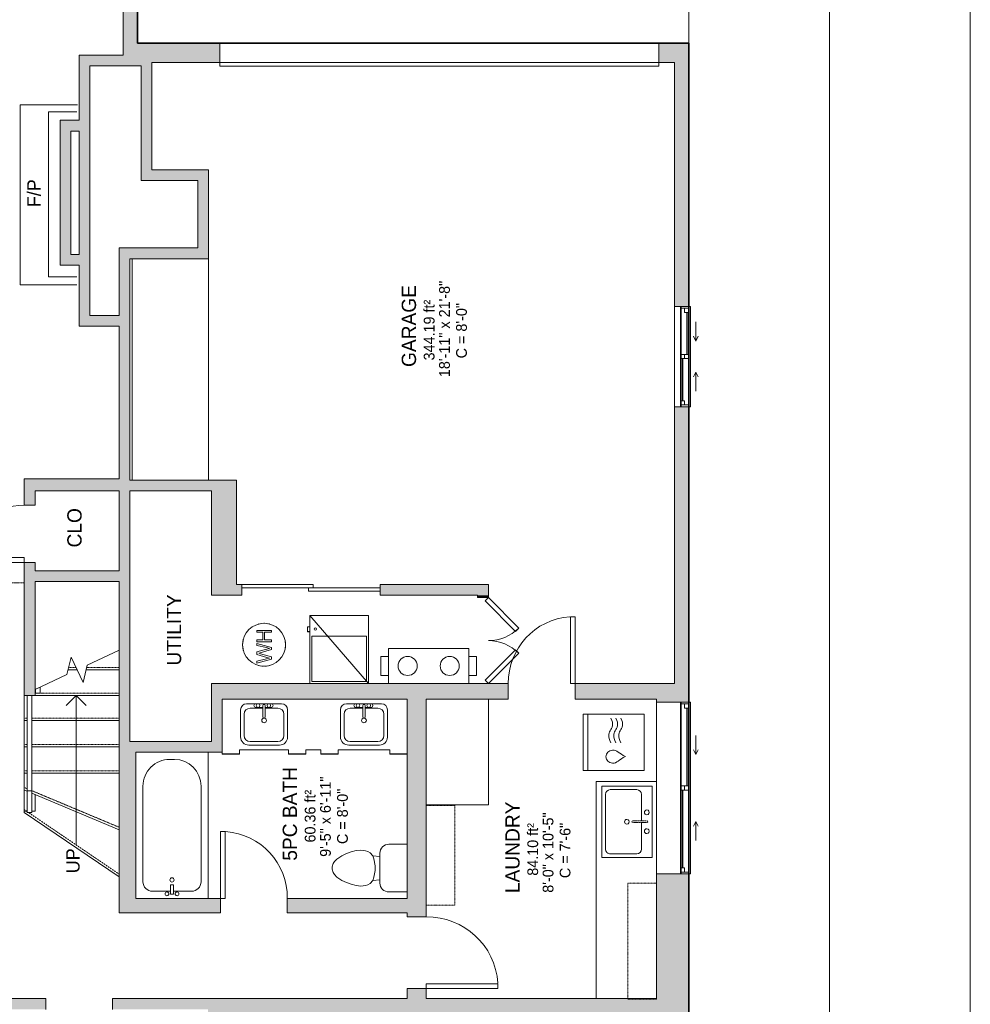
# Model space of a CAD drawing. Header units: inches. Extents: x -280 to 323, y -474 to 515.
# Tile 3 of 4: x -75 to 323, y -245 to 167. Entities that reach past the tile are written whole.
import ezdxf

# ---------------------------------------------------------------- set-up
doc = ezdxf.new("R2010")
doc.units = ezdxf.units.IN
doc.header["$MEASUREMENT"] = 0
doc.linetypes.add('Dash', pattern=[0.23622, 0.11811, -0.11811])
doc.linetypes.add('Overhead', pattern=[0.15625, 0.09375, -0.0625])
for name, color, linetype, lineweight in [('A-AREA', 32, 'Dash', 9), ('A-AREA-IDEN', 2, 'Continuous', 9), ('A-DETL', 90, 'Continuous', 9), ('A-DOOR', 31, 'Continuous', 9), ('A-EXTEERIOR SPACES', 90, 'Continuous', 9), ('A-FLOR', 192, 'Continuous', 9), ('A-FLOR-HRAL', 11, 'Continuous', 9), ('A-FLOR-LEVL', 51, 'Continuous', 9), ('A-GENM', 13, 'Continuous', 9), ('A-GLAZ', 151, 'Continuous', 9), ('A-LEDGES', 90, 'Continuous', 9), ('A-OBJECTS', 90, 'Continuous', 9), ('A-WALL', 90, 'Continuous', 9), ('A-WALL-PATT', 111, 'Continuous', 9), ('G-ANNO-TEXT', 231, 'Continuous', 9), ('M-EQPM', 90, 'Continuous', 9), ('P-SANR-FIXT', 6, 'Continuous', 9), ('P-SANR-FIXT-HDLN', 131, 'Dash', 9), ('Q-CASE', 31, 'Continuous', 9), ('Q-SPCQ', 2, 'Continuous', 9), ('S-STRS', 90, 'Continuous', 9), ('S-STRS-MBND', 31, 'Continuous', 9)]:
    doc.layers.add(name, color=color, linetype=linetype, lineweight=lineweight)
doc.styles.add('Inter_1', font='txt', dxfattribs={"height": 4.5})
doc.styles.add('Inter_2', font='txt', dxfattribs={"height": 5.625})
doc.styles.add('Inter_B', font='txt', dxfattribs={"height": 6})

# ---------------------------------------------------------------- blocks, each defined once
blk = doc.blocks.new('Top Rail Type - Top Rail_Internal_-4226810-Lower Level')
at = {"layer": 'A-FLOR-HRAL'}
for p, q in [((-71.77, -155.68), (-69.8, -155.68)), ((-71.77, -164.74), (-71.77, -155.68)), ((-69.8, -155.68), (-69.8, -164.74)), ((-69.8, -164.74), (-71.77, -164.74))]:
    blk.add_line(p, q, dxfattribs=at)
blk = doc.blocks.new('Top Rail Type - Top Rail_Internal_-V1-Lower Level')
at = {"layer": 'A-FLOR-HRAL'}
for p, q in [((-71.77, -115.74), (-69.8, -115.74)), ((-71.77, -164.74), (-71.77, -115.74)), ((-69.8, -164.74), (-69.8, -115.74)), ((-71.77, -164.74), (-69.8, -164.74))]:
    blk.add_line(p, q, dxfattribs=at)
blk = doc.blocks.new('Top Rail Type - Top Rail_Internal_-4228044-Lower Level')
at = {"layer": 'A-FLOR-HRAL'}
for p, q in [((-66.34, -112.18), (-68.31, -113.1)), ((-68.31, -114.75), (-68.31, -113.1)), ((-68.31, -114.75), (-66.34, -114.75)), ((-66.34, -114.75), (-66.34, -112.18))]:
    blk.add_line(p, q, dxfattribs=at)
blk = doc.blocks.new('Planitar - Single Door_Flush Panel - 2_-6_ x 6_-8_-4230012-Lower Level')
at = {"layer": 'A-DOOR', "lineweight": 18}
for p, q in [((12.99, 4), (12.99, 34)), ((15, 34), (12.99, 34)), ((15, 4), (15, 34)), ((15, 4), (12.99, 4))]:
    blk.add_line(p, q, dxfattribs=at)
at = {"layer": 'A-DOOR'}
blk.add_arc((14.77, 4.3), 29.77, 93.991, 180.5775, dxfattribs=at)
blk = doc.blocks.new('Planitar - Single Door_Flush Panel - 2_-4_ x 6_-8_-4229952-Lower Level')
at = {"layer": 'A-DOOR', "lineweight": 18}
for p, q in [((11.99, -3), (11.99, -31)), ((14, -3), (11.99, -3)), ((14, -3), (14, -31)), ((14, -31), (11.99, -31))]:
    blk.add_line(p, q, dxfattribs=at)
at = {"layer": 'A-DOOR'}
blk.add_arc((13.77, -3.3), 27.77, 179.3809, 265.8646, dxfattribs=at)
blk = doc.blocks.new('Planitar - Single Door_Flush Panel - 2_-4_ x 6_-8_-4230214-Lower Level')
at = {"layer": 'A-DOOR', "lineweight": 18}
for p, q in [((11.99, 3.25), (11.99, 31.25)), ((14, 31.25), (11.99, 31.25)), ((14, 3.25), (14, 31.25)), ((14, 3.25), (11.99, 3.25))]:
    blk.add_line(p, q, dxfattribs=at)
at = {"layer": 'A-DOOR'}
blk.add_arc((13.77, 3.55), 27.77, 94.1354, 180.6191, dxfattribs=at)
blk = doc.blocks.new('Planitar - Double Sliding Door_Flush Panel - 4_-6_ x 6_-8_ 2-4230606-Lower Level')
at = {"layer": 'A-DOOR', "lineweight": 18}
for p, q in [((1, 2.12), (-29, 2.12)), ((-29, 2.12), (-29, 0.75)), ((-29, 0.75), (1, 0.75)), ((29, 0.75), (-1, 0.75)), ((-1, 0.75), (-1, -0.63)), ((1, 0.75), (1, 2.12)), ((29, -0.63), (29, 0.75)), ((-1, -0.63), (29, -0.63))]:
    blk.add_line(p, q, dxfattribs=at)
blk = doc.blocks.new('Planitar - Single Door_Flush Panel - 2_-0_ x 6_-8_-4242372-Lower Level')
at = {"layer": 'A-DOOR', "lineweight": 18}
for p, q in [((9.99, -2.25), (9.99, -26.25)), ((12, -2.25), (9.99, -2.25)), ((12, -2.25), (12, -26.25)), ((12, -26.25), (9.99, -26.25))]:
    blk.add_line(p, q, dxfattribs=at)
at = {"layer": 'A-DOOR'}
blk.add_arc((11.77, -2.55), 23.77, 179.2767, 265.5217, dxfattribs=at)
blk = doc.blocks.new('Planitar - Garage Door - 15_-8_ x 6_-10_-4327139-Lower Level')
at = {"layer": 'A-DOOR', "linetype": 'Dash', "lineweight": 18}
for p, q in [((-92, -4.13), (-92, 3.87)), ((-92, 3.87), (92, 3.87)), ((92, 3.87), (92, -4.13)), ((92, -4.13), (-92, -4.13))]:
    blk.add_line(p, q, dxfattribs=at)
at = {"layer": 'A-DOOR', "lineweight": 18}
for p, q in [((92, -4.13), (-92, -4.13)), ((-92, -4.13), (-92, -5.7)), ((-92, -5.7), (92, -5.7)), ((92, -5.7), (92, -4.13))]:
    blk.add_line(p, q, dxfattribs=at)
blk = doc.blocks.new('Planitar-Sliding-Double - Default 1-4330627-Lower Level')
at = {"layer": 'A-GLAZ'}
for p, q in [((-21, -0.4), (-21, 3.6)), ((-21, 3.6), (21, 3.6)), ((21, -0.4), (21, 3.6)), ((21, -0.4), (-21, -0.4)), ((-21, -0.4), (-21, -3.15)), ((21, -0.4), (-21, -0.4)), ((-21, -3.15), (21, -3.15)), ((21, -3.15), (21, -0.4))]:
    blk.add_line(p, q, dxfattribs=at)
blk = doc.blocks.new('Plan-Double-Sliding - Default 1-4330630-Lower Level')
at = {"layer": 'A-GLAZ'}
for p, q in [((-6.5, 3.34375), (-8.5, 4.34375)), ((6.5, 3.34375), (8.5, 4.34375)), ((21, 0.34375), (-21, 0.34375)), ((-18.5, 0.34375), (-0.875, 0.34375)), ((-6.5, 3.34375), (-14.5, 3.34375)), ((-6.5, 3.34375), (-8.5, 2.34375)), ((0.875, 0.34375), (20.25, 0.34375)), ((6.5, 3.34375), (8.5, 2.34375)), ((6.5, 3.34375), (14.5, 3.34375)), ((-20.25, -3.15625), (-0.875, -3.15625)), ((0.875, -3.15625), (18.5, -3.15625)), ((-21, -5.65625), (21, -5.65625))]:
    blk.add_line(p, q, dxfattribs=at)
at = {"layer": 'A-GLAZ', "lineweight": 18}
for p, q in [((-21, 0.34375), (-21, -5.65625)), ((-21, 0.34375), (-18.5, 0.34375)), ((-20.25, 0.34375), (-20.25, -3.15625)), ((-18.5, 0.34375), (-18.5, -1.40625)), ((-0.875, -3.15625), (-0.875, 0.34375)), ((-0.875, 0.34375), (0.875, 0.34375)), ((0.875, 0.34375), (0.875, -3.15625)), ((20.25, 0.34375), (21, 0.34375)), ((20.25, 0.34375), (20.25, -3.15625)), ((21, -5.65625), (21, 0.34375)), ((-21, -3.15625), (-20.25, -3.15625)), ((-18.5, -1.40625), (-20.25, -1.40625)), ((0.875, -1.40625), (-0.875, -1.40625)), ((-0.875, -3.15625), (0.875, -3.15625)), ((18.5, -1.40625), (18.5, -3.15625)), ((20.25, -1.40625), (18.5, -1.40625)), ((18.5, -3.15625), (21, -3.15625))]:
    blk.add_line(p, q, dxfattribs=at)
at = {"layer": 'A-GLAZ', "lineweight": 25}
for p, q in [((-18.5, -0.53125), (-0.875, -0.53125)), ((0.875, -2.28125), (18.5, -2.28125))]:
    blk.add_line(p, q, dxfattribs=at)
blk = doc.blocks.new('Planitar-Sliding-Double - Default 1-4330636-Lower Level')
at = {"layer": 'A-GLAZ'}
for p, q in [((-36, 3.35), (-36, 7.35)), ((-36, 7.35), (36, 7.35)), ((36, 3.35), (36, 7.35)), ((36, 3.35), (-36, 3.35)), ((-36, 3.35), (-36, -6.9)), ((36, 3.35), (-36, 3.35)), ((36, -6.9), (36, 3.35)), ((-36, -6.9), (36, -6.9))]:
    blk.add_line(p, q, dxfattribs=at)
blk = doc.blocks.new('Plan-Double-Sliding - Default 1-4330639-Lower Level')
at = {"layer": 'A-GLAZ'}
for p, q in [((-14, 3.34375), (-16, 4.34375)), ((14, 3.34375), (16, 4.34375)), ((36, 0.34375), (-36, 0.34375)), ((-33.5, 0.34375), (-0.875, 0.34375)), ((-14, 3.34375), (-22, 3.34375)), ((-14, 3.34375), (-16, 2.34375)), ((0.875, 0.34375), (35.25, 0.34375)), ((14, 3.34375), (16, 2.34375)), ((14, 3.34375), (22, 3.34375)), ((-35.25, -3.15625), (-0.875, -3.15625)), ((0.875, -3.15625), (33.5, -3.15625)), ((-36, -13.15625), (36, -13.15625))]:
    blk.add_line(p, q, dxfattribs=at)
at = {"layer": 'A-GLAZ', "lineweight": 18}
for p, q in [((-36, 0.34375), (-36, -13.15625)), ((-36, 0.34375), (-33.5, 0.34375)), ((-35.25, 0.34375), (-35.25, -3.15625)), ((-33.5, 0.34375), (-33.5, -1.40625)), ((-0.875, -3.15625), (-0.875, 0.34375)), ((-0.875, 0.34375), (0.875, 0.34375)), ((0.875, 0.34375), (0.875, -3.15625)), ((35.25, 0.34375), (36, 0.34375)), ((35.25, 0.34375), (35.25, -3.15625)), ((36, -13.15625), (36, 0.34375)), ((-36, -3.15625), (-35.25, -3.15625)), ((-33.5, -1.40625), (-35.25, -1.40625)), ((0.875, -1.40625), (-0.875, -1.40625)), ((-0.875, -3.15625), (0.875, -3.15625)), ((33.5, -1.40625), (33.5, -3.15625)), ((35.25, -1.40625), (33.5, -1.40625)), ((33.5, -3.15625), (36, -3.15625))]:
    blk.add_line(p, q, dxfattribs=at)
at = {"layer": 'A-GLAZ', "lineweight": 25}
for p, q in [((-33.5, -0.53125), (-0.875, -0.53125)), ((0.875, -2.28125), (33.5, -2.28125))]:
    blk.add_line(p, q, dxfattribs=at)
blk = doc.blocks.new('Bath-Basin DO NOT USE - 500 x 440mm-2615461-Lower Level')
at = {"layer": 'P-SANR-FIXT'}
for p, q in [((-9.22, 4.59), (-9.22, -6.73)), ((-9.22, 4.59), (-9.22, -6.73)), ((7.96, 7.09), (-6.72, 7.09)), ((7.96, 7.09), (-6.72, 7.09)), ((0.12, 5.22), (-5.22, 5.22)), ((3.62, 7.09), (-2.88, 7.09)), ((-2.88, 5.59), (0.12, 5.59)), ((0.12, 6.33), (0.12, 1.59)), ((1.12, 6.33), (1.12, 1.59)), ((1.12, 5.59), (3.62, 5.59)), ((6.46, 5.22), (1.12, 5.22)), ((10.46, -6.91), (10.46, 4.59)), ((10.46, -6.91), (10.46, 4.59)), ((-7.72, 2.72), (-7.72, -6.23)), ((8.96, -6.23), (8.96, 2.72)), ((-5.72, -10.23), (7.14, -10.23)), ((-5.72, -10.23), (7.14, -10.23)), ((-5.22, -8.73), (6.46, -8.73))]:
    blk.add_line(p, q, dxfattribs=at)
for centre, radius, start, end in [((-6.72, 4.59), 2.5, 90, 180), ((-6.72, 4.59), 2.5, 90, 180), ((-5.22, 2.72), 2.5, 90, 180), ((-2.88, 6.34), 0.75, 90, 270), ((-1.88, 6.34), 0.75, 360, 180), ((-1.88, 6.34), 0.75, 180, 0), ((0.62, 6.33), 0.5, 360, 180), ((2.62, 6.34), 0.75, 360, 180), ((2.62, 6.34), 0.75, 180, 360), ((3.62, 6.34), 0.75, 270, 90), ((6.46, 2.72), 2.5, 0, 90), ((7.96, 4.59), 2.5, 0, 90), ((7.96, 4.59), 2.5, 360, 90), ((0.62, 0.13), 1, 360, 180), ((0.62, 0.13), 1, 180, 0), ((0.62, 1.59), 0.5, 180, 0), ((-5.72, -6.73), 3.5, 180, 270), ((-5.72, -6.73), 3.5, 180, 270), ((-5.22, -6.23), 2.5, 180, 270), ((6.46, -6.23), 2.5, 270, 0), ((7.14, -6.91), 3.32, 270, 360), ((7.14, -6.91), 3.32, 270, 0)]:
    blk.add_arc(centre, radius, start, end, dxfattribs=at)
blk = doc.blocks.new('Toilet - Default 1-316794-Lower Level')
at = {"layer": 'P-SANR-FIXT'}
for p, q in [((-9.98, 11.75), (-9.98, 19.46)), ((9.98, 19.46), (9.98, 11.75)), ((-5.21, 5), (-6.4, 4)), ((6.25, 8.02), (-6.25, 8.02)), ((-4.86, 8.02), (-5.21, 5)), ((-3.84, 5.5), (-5.21, 5)), ((-1, 6), (-3.84, 5.5)), ((1, 6), (-1, 6)), ((3.84, 5.5), (1, 6)), ((5.21, 5), (3.84, 5.5)), ((4.86, 8.02), (5.21, 5)), ((6.4, 4), (5.21, 5)), ((-7.41, 1), (-7.5, 0)), ((-7.5, 0), (-7.33, -1.99)), ((-7.24, 2), (-7.41, 1)), ((-6.97, 3), (-7.24, 2)), ((-6.4, 4), (-6.97, 3)), ((6.97, 3), (6.4, 4)), ((7.24, 2), (6.97, 3)), ((7.41, 1), (7.24, 2)), ((7.33, -1.99), (7.5, 0)), ((7.5, 0), (7.41, 1)), ((-7.33, -1.99), (-6.79, -4)), ((-6.79, -4), (-6.06, -6)), ((6.06, -6), (6.79, -4)), ((6.79, -4), (7.33, -1.99)), ((-6.06, -6), (-5.13, -8)), ((-5.13, -8), (-3.74, -10)), ((3.74, -10), (5.13, -8)), ((5.13, -8), (6.06, -6)), ((-3.74, -10), (-2.74, -11)), ((-2.74, -11), (-1.87, -11.5)), ((-1.87, -11.5), (-0.5, -12)), ((-0.5, -12), (0.5, -12)), ((0.5, -12), (1.87, -11.5)), ((1.87, -11.5), (2.74, -11)), ((2.74, -11), (3.74, -10))]:
    blk.add_line(p, q, dxfattribs=at)
for centre, start, end in [((-6.25, 11.75), 180, 270), ((6.25, 11.75), 270, 360)]:
    blk.add_arc(centre, 3.73, start, end, dxfattribs=at)
blk = doc.blocks.new('Bath-Bathtub - Default 1-4238846-Lower Level')
at = {"layer": 'P-SANR-FIXT'}
for p, q in [((17.51, -3.5), (17.51, -33.83)), ((-36.72, -6.5), (3.35, -6.5)), ((-40.72, -18.07), (-40.72, -10.5)), ((-42, -19.25), (-42, -18.07)), ((-42, -18.07), (-38.06, -18.07)), ((-38.06, -18.07), (-42, -18.07)), ((-42, -18.07), (-42, -19.25)), ((-38.06, -19.25), (-42, -19.25)), ((-42, -19.25), (-38.06, -19.25)), ((-40.72, -26.83), (-40.72, -19.25)), ((-38.06, -18.07), (-38.06, -19.25)), ((-38.06, -19.25), (-38.06, -18.07)), ((14.51, -17.66), (14.51, -19.66)), ((3.35, -30.83), (-36.72, -30.83)), ((17.51, -33.83), (-43.72, -33.83))]:
    blk.add_line(p, q, dxfattribs=at)
for centre, radius, start, end in [((-36.72, -10.5), 4, 90, 180), ((3.35, -17.66), 11.16, 360, 90), ((-41.81, -16.55), 0.787, 0, 180), ((-41.81, -16.55), 0.787, 0, 180), ((-41.81, -16.55), 0.787, 180, 0), ((-41.81, -16.55), 0.787, 180, 0), ((-41.81, -20.78), 0.787, 0, 180), ((-41.81, -20.78), 0.787, 0, 180), ((-35.97, -18.66), 0.875, 90, 270), ((-35.97, -18.66), 0.875, 270, 90), ((3.35, -19.66), 11.16, 270, 0), ((-41.81, -20.78), 0.787, 180, 0), ((-41.81, -20.78), 0.787, 180, 0), ((-36.72, -26.83), 4, 180, 270)]:
    blk.add_arc(centre, radius, start, end, dxfattribs=at)
blk = doc.blocks.new('Washer_Dryer Combo Stacked - Default 1-2869964-Lower Level')
at = {"layer": 'Q-SPCQ'}
for p, q in [((11.81, 0), (-11.81, 0)), ((-11.81, 0), (-11.81, -25.59)), ((-11.81, 0), (11.81, 0)), ((-11.81, -25.59), (-11.81, 0)), ((11.81, -25.59), (11.81, 0)), ((11.81, 0), (11.81, -25.59)), ((-11.81, -23.59), (11.81, -23.59)), ((-11.81, -25.59), (11.81, -25.59)), ((11.81, -25.59), (-11.81, -25.59))]:
    blk.add_line(p, q, dxfattribs=at)
blk.add_arc((6.06, -13.33), 2.7, 180, 0, dxfattribs=at)
for points in [[(3.36, -13.33), (3.09, -11.4), (4.87, -10.61), (5.97, -7.79)], [(8.76, -13.33), (8.98, -11.37), (7.15, -10.61), (5.97, -7.79)]]:
    blk.add_open_spline(points, degree=3, dxfattribs=at)
for points in [[(-10.02, -9.83), (-7.53, -8.36), (-4.61, -10.36), (-2.41, -11.14), (0.22, -9.83)], [(-10.02, -11.93), (-7.53, -10.46), (-4.61, -12.46), (-2.41, -13.24), (0.22, -11.93)], [(-10.02, -14.03), (-7.53, -12.56), (-4.61, -14.56), (-2.41, -15.34), (0.22, -14.03)]]:
    blk.add_open_spline(points, degree=3, knots=[0, 0, 0, 0, 0.52335, 1.049098, 1.049098, 1.049098, 1.049098], dxfattribs=at)
blk = doc.blocks.new('Countertop- Rectangle shape base - Default 1-4239537-Lower Level')
at = {"layer": 'A-GENM'}
for p, q in [((-15.5, 27.625), (-15.5, 2.375)), ((-15.5, 2.375), (75.5, 2.375))]:
    blk.add_line(p, q, dxfattribs=at)
blk = doc.blocks.new('Kitchen- Sink - Default 1-3824691-Lower Level')
at = {"layer": 'P-SANR-FIXT'}
for p, q in [((-14.96, 0), (-14.96, -21.06)), ((-14.96, 0), (14.96, 0)), ((14.96, 0), (14.96, -21.06)), ((-14.96, -21.06), (14.96, -21.06))]:
    blk.add_line(p, q, dxfattribs=at)
blk = doc.blocks.new('2D Kitchen-Single Sink - Default 1-2620900-Lower Level')
at = {"layer": 'P-SANR-FIXT'}
for p, q in [((15.58, 10.62), (-14.34, 10.62)), ((-14.34, 10.62), (-14.34, -10.44)), ((15.58, -10.44), (15.58, 10.62)), ((0.12, 6.12), (-10.84, 6.12)), ((12.08, 6.12), (1.12, 6.12)), ((-12.84, 4.12), (-12.84, -6.94)), ((14.08, -6.94), (14.08, 4.12)), ((-14.34, -10.44), (15.58, -10.44)), ((-10.84, -8.94), (12.08, -8.94))]:
    blk.add_line(p, q, dxfattribs=at)
for centre, radius, start, end in [((-3.32, 8.37), 1, 360, 180), ((-3.32, 8.37), 1, 180, 360), ((4.55, 8.37), 1, 360, 180), ((4.55, 8.37), 1, 180, 360), ((-10.84, 4.12), 2, 90, 180), ((12.08, 4.12), 2, 0, 90), ((0.62, 0), 1, 360, 180), ((0.62, 0), 1, 180, 0), ((-10.84, -6.94), 2, 180, 270), ((12.08, -6.94), 2, 270, 0)]:
    blk.add_arc(centre, radius, start, end, dxfattribs=at)
at = {"layer": 'P-SANR-FIXT-HDLN'}
for p, q in [((0.24, 2.5), (0.24, 8.37)), ((0.99, 8.37), (0.99, 2.5))]:
    blk.add_line(p, q, dxfattribs=at)
for centre, start, end in [((0.62, 8.37), 0, 180), ((0.62, 2.5), 180, 360)]:
    blk.add_arc(centre, 0.375, start, end, dxfattribs=at)
blk = doc.blocks.new('Upper Cabinet-Single Door-Wall - 12_-4240057-Lower Level')
at = {"layer": 'Q-CASE', "linetype": 'Overhead'}
for p, q in [((-38.41, 6.75), (-38.41, 18.75)), ((-38.41, 18.75), (10.17, 18.75)), ((10.17, 18.75), (10.17, 6.75)), ((10.17, 6.75), (-38.41, 6.75))]:
    blk.add_line(p, q, dxfattribs=at)
blk = doc.blocks.new('Upper Cabinet-Single Door-Wall - 12_-4240071-Lower Level')
at = {"layer": 'Q-CASE', "linetype": 'Overhead'}
for p, q in [((-31.61, 4), (-31.61, 16)), ((-31.61, 16), (10.17, 16)), ((10.17, 16), (10.17, 4)), ((10.17, 4), (-31.61, 4))]:
    blk.add_line(p, q, dxfattribs=at)
blk = doc.blocks.new('Heat Recovery Ventilator - Default 1-4240392-Lower Level')
at = {"layer": 'M-EQPM'}
for p, q in [((21.73, 18), (-11.89, 18)), ((-11.89, 18), (-11.89, 3.25)), ((21.73, 3.25), (21.73, 18)), ((-11.89, 14.62), (-15.08, 14.62)), ((-15.08, 6.62), (-15.08, 14.62)), ((24.92, 14.62), (21.73, 14.62)), ((24.92, 14.62), (24.92, 6.62)), ((-15.08, 6.62), (-11.89, 6.62)), ((21.73, 6.62), (24.92, 6.62)), ((-11.89, 3.25), (21.73, 3.25))]:
    blk.add_line(p, q, dxfattribs=at)
for centre, start, end in [((-3.89, 10.63), 360, 180), ((13.73, 10.63), 0, 180), ((-3.89, 10.63), 180, 360), ((13.73, 10.63), 180, 360)]:
    blk.add_arc(centre, 4, start, end, dxfattribs=at)
blk = doc.blocks.new('Furnace - Default 1-3347137-Lower Level')
at = {"layer": 'M-EQPM'}
for p, q in [((-24.5, 0), (-24.5, -28.5)), ((-24.5, 0), (0, -28.5)), ((-0.81, -0.81), (-23.69, -0.81)), ((-23.69, -0.81), (-23.69, -19.81)), ((-0.81, -19.81), (-0.81, -0.81)), ((0, -28.5), (0, 0)), ((-23.69, -19.81), (-0.81, -19.81)), ((1, -21.69), (0, -21.69)), ((1, -21.83), (0, -21.83)), ((0, -23.83), (1, -23.83)), ((1, -21.69), (1, -21.82)), ((1, -21.83), (1, -23.83)), ((-24.5, -28.5), (0, -28.5))]:
    blk.add_line(p, q, dxfattribs=at)
blk.add_circle((-2.18, -22.83), 0.5, dxfattribs=at)
blk = doc.blocks.new('Hot Water Heater - Default 1-3363972-Lower Level')
at = {"layer": 'M-EQPM'}
for p, q in [((-6.88, 2.97), (-7.66, 2.97)), ((-7.66, 2.97), (-6.01, -3.05)), ((-5.93, -0.99), (-6.88, 2.97)), ((-4.12, 2.97), (-5.32, -1.13)), ((-5.11, -3.05), (-3.79, 1.46)), ((-3, 2.97), (-4.12, 2.97)), ((-3.79, 1.46), (-3.56, 2.25)), ((-3.56, 2.25), (-3.36, 1.6)), ((-3.36, 1.6), (-1.92, -3.05)), ((-2.14, 0), (-3, 2.97)), ((-0.24, 2.97), (-1.2, -1.02)), ((-1.11, -3.05), (0.53, 2.97)), ((0.53, 2.97), (-0.24, 2.97)), ((2.04, 2.97), (1.29, 2.97)), ((1.29, 2.97), (1.29, -3.05)), ((2.04, 0.53), (2.04, 2.97)), ((5.24, 0.53), (2.04, 0.53)), ((6, 2.97), (5.24, 2.97)), ((5.24, 2.97), (5.24, 0.53)), ((6, -3.05), (6, 2.97)), ((-6.01, -3.05), (-5.11, -3.05)), ((-5.63, -2.21), (-5.93, -0.99)), ((-5.32, -1.13), (-5.63, -2.21)), ((-1.49, -2.21), (-2.14, 0)), ((-1.92, -3.05), (-1.11, -3.05)), ((-1.2, -1.02), (-1.49, -2.21)), ((1.29, -3.05), (2.04, -3.05)), ((2.04, -3.05), (2.04, -0.23)), ((2.04, -0.23), (5.24, -0.23)), ((5.24, -0.23), (5.24, -3.05)), ((5.24, -3.05), (6, -3.05))]:
    blk.add_line(p, q, dxfattribs=at)
for start, end in [(360, 180), (360, 180), (103.7586, 105), (91.9375, 100.5045), (79.4955, 88.0625), (75, 76.2414), (180, 360), (180, 360), (169.4955, 178.0625), (165, 166.2414), (13.7586, 15), (1.9375, 10.5045), (181.9375, 190.5045), (193.7586, 195), (345, 346.2414), (349.4955, 358.0625), (255, 256.2414), (259.4955, 268.0625), (271.9375, 280.5045), (283.7586, 285)]:
    blk.add_arc((0, 0), 9, start, end, dxfattribs=at)
blk = doc.blocks.new('Planitar - Double Door_Flush Panel - 3_-0_ x 6_-8_-4330714-Lower Level')
at = {"layer": 'A-DOOR', "lineweight": 18}
for p, q in [((-18, 2.25), (-5.27, 14.98)), ((-3.88, 13.59), (-16.61, 0.86)), ((-5.27, 14.98), (-3.88, 13.59)), ((5.27, 14.98), (3.88, 13.59)), ((3.88, 13.59), (16.61, 0.86)), ((18, 2.25), (5.27, 14.98)), ((-16.61, 0.86), (-18, 2.25)), ((16.61, 0.86), (18, 2.25))]:
    blk.add_line(p, q, dxfattribs=at)
at = {"layer": 'A-DOOR'}
for centre, start, end in [((-18, 2.25), 0, 45), ((18, 2.25), 135, 180)]:
    blk.add_arc(centre, 18, start, end, dxfattribs=at)

msp = doc.modelspace()

# ---------------------------------------------------------------- hatches: boundary and pattern name
at = {"layer": 'A-WALL-PATT'}
h = msp.add_hatch(color=9, dxfattribs=at)
h.paths.add_polyline_path([(-27.5, 157.51), (-25.53, 157.51), (-25.53, 290.01), (-31.53, 290.01), (-31.53, 157.51), (-29.47, 157.51)], flags=0)
h.paths.add_polyline_path([(-25.53, 358.01), (-25.53, 380.01), (-31.53, 380.01), (-31.53, 358.01), (-27.5, 358.01)], flags=0)
for points in [[(-21.78, 148.01), (-21.78, 157.51), (-31.53, 157.51), (-31.53, 148.01), (-24.03, 148.01)], [(-45.53, 43.51), (-45.53, 152.51), (-50.03, 152.51), (-50.03, 43.51)], [(-31.53, 148.01), (-31.53, 152.51), (-45.53, 152.51), (-45.53, 148.01)], [(-24.03, 104.51), (-19.53, 104.51), (-19.53, 149.51), (-21.78, 149.51), (-21.78, 148.01), (-24.03, 148.01)], [(-53.53, 120.76), (-50.03, 120.76), (-50.03, 125.26), (-58.03, 125.26), (-58.03, 120.76)], [(-53.53, 69.01), (-53.53, 120.76), (-58.03, 120.76), (-58.03, 69.01)], [(-0.28, 100.01), (-0.28, 104.51), (-24.03, 104.51), (-24.03, 100.01)], [(-0.28, 71.76), (4.22, 71.76), (4.22, 104.51), (-0.28, 104.51), (-0.28, 88.33)], [(-31.03, -25.49), (-28.78, -25.49), (-28.78, 71.76), (-33.28, 71.76), (-33.28, -24.99), (-31.03, -24.99)], [(4.22, 67.26), (4.22, 71.76), (-28.78, 71.76), (-28.78, 67.26)], [(-58.03, 64.51), (-50.03, 64.51), (-50.03, 69.01), (-58.03, 69.01)], [(-33.28, 39.01), (-33.28, 43.51), (-50.03, 43.51), (-50.03, 39.01)], [(-33.28, -29.99), (-31.03, -29.99), (-31.03, -24.99), (-68.53, -24.99), (-68.53, -29.99), (-66.79, -29.99)], [(5.47, -29.99), (5.47, -25.49), (-31.03, -25.49), (-31.03, -29.99), (-28.78, -29.99)], [(5.47, -73.74), (15.97, -73.74), (15.97, -25.49), (5.47, -25.49), (5.47, -47.56)], [(-33.28, -139.49), (-28.78, -139.49), (-28.78, -29.99), (-33.28, -29.99), (-33.28, -115.5)], [(-33.28, -67.99), (-33.28, -63.49), (-68.53, -63.49), (-68.53, -67.99), (-66.79, -67.99)], [(121.47, -74.74), (121.47, -73.74), (116.97, -73.74), (116.97, -74.74)], [(9.97, -139.49), (9.97, -117.24), (5.47, -117.24), (5.47, -139.49)], [(5.47, -139.49), (5.47, -134.99), (-28.78, -134.99), (-28.78, -139.49), (-26.28, -139.49)], [(-33.28, -200.74), (-26.28, -200.74), (-26.28, -139.49), (-33.28, -139.49), (-33.28, -183.44)], [(191.97, -248.74), (191.97, -242.74), (3.97, -242.74), (3.97, -248.74), (110.22, -248.74)]]:
    msp.add_hatch(color=9, dxfattribs=at).paths.add_polyline_path(points, flags=0)
h = msp.add_hatch(color=9, dxfattribs=at)
h.paths.add_polyline_path([(199.47, 149.51), (205.47, 149.51), (205.47, 157.51), (192.97, 157.51), (192.97, 149.51)], flags=0)
h.paths.add_polyline_path([(8.97, 149.51), (8.97, 157.51), (-21.78, 157.51), (-21.78, 149.51), (-19.53, 149.51)], flags=0)
h = msp.add_hatch(color=9, dxfattribs=at)
h.paths.add_polyline_path([(205.47, -113.99), (205.47, 5.26), (199.47, 5.26), (199.47, -113.99)], flags=0)
h.paths.add_polyline_path([(202.22, 47.26), (205.47, 47.26), (205.47, 149.51), (199.47, 149.51), (199.47, 47.26)], flags=0)
h = msp.add_hatch(color=9, dxfattribs=at)
h.paths.add_polyline_path([(-68.53, -115.74), (-68.53, -59.99), (-73.03, -59.99), (-73.03, -115.74), (-69.8, -115.74)], flags=0)
h.paths.add_polyline_path([(-73.03, -35.99), (-68.53, -35.99), (-68.53, -24.99), (-73.03, -24.99)], flags=0)
h = msp.add_hatch(color=9, dxfattribs=at)
h.paths.add_polyline_path([(116.97, -73.74), (121.47, -73.74), (121.47, -69.24), (76.09, -69.24), (76.09, -73.74), (110.22, -73.74)], flags=0)
h.paths.add_polyline_path([(18.09, -73.74), (18.09, -69.24), (15.97, -69.24), (15.97, -73.74)], flags=0)
h = msp.add_hatch(color=9, dxfattribs=at)
h.paths.add_polyline_path([(191.97, -117.24), (191.97, -113.99), (199.47, -113.99), (199.47, -110.74), (157.84, -110.74), (157.84, -117.24)], flags=0)
h.paths.add_polyline_path([(129.84, -117.24), (129.84, -110.74), (5.47, -110.74), (5.47, -117.24), (110.22, -117.24)], flags=0)
h = msp.add_hatch(color=9, dxfattribs=at)
h.paths.add_polyline_path([(198.73, -248.74), (205.47, -248.74), (205.47, -190.49), (191.97, -190.49), (191.97, -248.74)], flags=0)
h.paths.add_polyline_path([(204.99, -118.49), (205.47, -118.49), (205.47, -113.99), (191.97, -113.99), (191.97, -118.49), (202.22, -118.49)], flags=0)
h = msp.add_hatch(color=9, dxfattribs=at)
h.paths.add_polyline_path([(87.47, -242.74), (95.47, -242.74), (95.47, -238.49), (87.47, -238.49)], flags=0)
h.paths.add_polyline_path([(87.47, -208.49), (95.47, -208.49), (95.47, -117.24), (87.47, -117.24), (87.47, -206.74)], flags=0)
h = msp.add_hatch(color=9, dxfattribs=at)
h.paths.add_polyline_path([(87.47, -206.74), (87.47, -200.74), (37.22, -200.74), (37.22, -206.74)], flags=0)
h.paths.add_polyline_path([(-0.41, -206.74), (9.22, -206.74), (9.22, -200.74), (-33.28, -200.74), (-33.28, -206.74), (-22.54, -206.74)], flags=0)
h = msp.add_hatch(color=9, dxfattribs=at)
h.paths.add_polyline_path([(3.97, -247.24), (3.97, -242.74), (-36.03, -242.74), (-36.03, -247.24), (-22.54, -247.24)], flags=0)
h.paths.add_polyline_path([(-64.03, -247.24), (-64.03, -242.74), (-224.03, -242.74), (-224.03, -247.24), (-66.79, -247.24)], flags=0)

# ---------------------------------------------------------------- linework, layer by layer
at = {"layer": 'A-AREA'}
msp.add_line((-104.53, -68.49), (-73.03, -68.49), dxfattribs=at)
at = {"layer": 'A-DETL', "lineweight": 35}
for p, q in [((-25.53, 157.51), (-25.53, 386.01)), ((205.47, 157.51), (-25.53, 157.51)), ((205.47, -248.74), (205.47, 157.51))]:
    msp.add_line(p, q, dxfattribs=at)
at = {"layer": 'A-DETL'}
for p, q in [((264.47, 314.76), (264.47, -473.74)), ((-51.28, -115.74), (-55.53, -119.98)), ((-51.28, -177.95), (-51.28, -115.74)), ((-51.28, -115.74), (-47.04, -119.98))]:
    msp.add_line(p, q, dxfattribs=at)
at = {"layer": 'A-EXTEERIOR SPACES'}
for p, q in [((323.47, 514.51), (323.47, -473.74)), ((-25.53, 157.51), (-25.53, 386.01)), ((-25.53, 157.51), (205.47, 157.51)), ((205.47, -473.74), (205.47, 157.51))]:
    msp.add_line(p, q, dxfattribs=at)
at = {"layer": 'A-FLOR'}
for p, q in [((8.97, 157.51), (192.97, 157.51)), ((4.22, -25.49), (4.22, 67.26))]:
    msp.add_line(p, q, dxfattribs=at)
at = {"layer": 'A-FLOR-LEVL'}
for p, q in [((205.47, 314.76), (205.47, 157.51)), ((323.47, 314.76), (323.47, -473.74)), ((205.47, -54.26), (205.47, -118.49)), ((205.47, -190.49), (205.47, -473.74))]:
    msp.add_line(p, q, dxfattribs=at)
at = {"layer": 'A-GENM'}
for p, q in [((9.97, -139.49), (9.97, -140.23)), ((9.97, -140.23), (17.22, -140.23)), ((17.22, -140.23), (17.22, -138.49)), ((17.22, -138.49), (37.72, -138.49)), ((37.72, -138.49), (37.72, -140.23)), ((37.72, -140.23), (44.97, -140.23)), ((44.97, -140.23), (44.97, -138.49)), ((44.97, -138.49), (51.22, -138.49)), ((51.22, -138.49), (51.22, -140.23)), ((51.22, -140.23), (58.47, -140.23)), ((58.47, -140.23), (58.47, -138.49)), ((58.47, -138.49), (80.22, -138.49)), ((80.22, -138.49), (80.22, -140.23)), ((80.22, -140.23), (87.47, -140.23))]:
    msp.add_line(p, q, dxfattribs=at)
at = {"layer": 'A-LEDGES'}
for p, q in [((-74.78, 56.26), (-74.78, 131.76)), ((-74.78, 131.76), (-50.78, 131.76)), ((-51.03, 128.76), (-62.94, 128.76)), ((-62.94, 128.76), (-62.94, 59.65)), ((-27.78, 67.26), (4.22, 67.26)), ((-27.78, -25.49), (-27.78, 67.26)), ((4.22, 67.26), (4.22, -25.49)), ((-62.94, 59.65), (-51.03, 59.65)), ((-51.03, 56.26), (-74.78, 56.26)), ((4.22, -25.49), (-27.78, -25.49))]:
    msp.add_line(p, q, dxfattribs=at)
at = {"layer": 'A-OBJECTS'}
for p, q in [((87.47, -117.24), (9.97, -117.24)), ((9.97, -117.24), (9.97, -140.24)), ((95.47, -117.24), (121.47, -117.24)), ((95.47, -161.49), (95.47, -117.24)), ((121.47, -117.24), (121.47, -161.49)), ((9.97, -140.24), (17.22, -140.24)), ((17.22, -140.24), (17.22, -138.49)), ((17.22, -138.49), (37.72, -138.49)), ((37.72, -138.49), (37.72, -140.24)), ((37.72, -140.24), (44.97, -140.24)), ((44.97, -140.24), (44.97, -138.49)), ((44.97, -138.49), (51.22, -138.49)), ((51.22, -138.49), (51.22, -140.24)), ((51.22, -140.24), (58.47, -140.24)), ((58.47, -140.24), (58.47, -138.49)), ((58.47, -138.49), (80.22, -138.49)), ((80.22, -138.49), (80.22, -140.24)), ((80.22, -140.24), (87.47, -140.24)), ((166.72, -151.74), (191.97, -151.74)), ((166.72, -242.74), (166.72, -151.74)), ((191.97, -151.74), (191.97, -242.74)), ((121.47, -161.49), (95.47, -161.49)), ((191.97, -242.74), (166.72, -242.74))]:
    msp.add_line(p, q, dxfattribs=at)
at = {"layer": 'A-WALL'}
for p, q in [((-31.53, 290.01), (-31.53, 152.51)), ((-25.53, 157.51), (-25.53, 290.01)), ((8.97, 157.51), (-25.53, 157.51)), ((8.97, 149.51), (8.97, 157.51)), ((205.47, 157.51), (192.97, 157.51)), ((192.97, 157.51), (192.97, 149.51)), ((205.47, 47.26), (205.47, 157.51)), ((-31.53, 152.51), (-50.03, 152.51)), ((-50.03, 152.51), (-50.03, 125.26)), ((-19.53, 104.51), (-19.53, 149.51)), ((-19.53, 149.51), (8.97, 149.51)), ((192.97, 149.51), (199.47, 149.51)), ((199.47, 149.51), (199.47, 47.26)), ((-45.53, 148.01), (-24.03, 148.01)), ((-45.53, 43.51), (-45.53, 148.01)), ((-24.03, 148.01), (-24.03, 100.01)), ((-58.03, 125.26), (-58.03, 64.51)), ((-50.03, 125.26), (-58.03, 125.26)), ((-53.53, 69.01), (-53.53, 120.76)), ((-53.53, 120.76), (-50.03, 120.76)), ((-50.03, 120.76), (-50.03, 69.01)), ((4.22, 104.51), (-19.53, 104.51)), ((4.22, 67.26), (4.22, 104.51)), ((-24.03, 100.01), (-0.28, 100.01)), ((-0.28, 100.01), (-0.28, 71.76)), ((-33.28, 71.76), (-33.28, 43.51)), ((-0.28, 71.76), (-33.28, 71.76)), ((-50.03, 69.01), (-53.53, 69.01)), ((-28.78, -25.49), (-28.78, 67.26)), ((-28.78, 67.26), (4.22, 67.26)), ((-58.03, 64.51), (-50.03, 64.51)), ((-50.03, 64.51), (-50.03, 39.01)), ((-33.28, 43.51), (-45.53, 43.51)), ((-50.03, 39.01), (-33.28, 39.01)), ((-33.28, 39.01), (-33.28, -24.99)), ((199.47, 5.26), (199.47, -110.74)), ((205.47, -118.49), (205.47, 5.26)), ((-73.03, -24.99), (-73.03, -35.99)), ((-33.28, -24.99), (-73.03, -24.99)), ((15.97, -25.49), (-28.78, -25.49)), ((15.97, -69.24), (15.97, -25.49)), ((-68.53, -35.99), (-68.53, -29.99)), ((-68.53, -29.99), (-33.28, -29.99)), ((-33.28, -29.99), (-33.28, -63.49)), ((-28.78, -134.99), (-28.78, -29.99)), ((-28.78, -29.99), (5.47, -29.99)), ((5.47, -29.99), (5.47, -73.74)), ((-73.03, -35.99), (-68.53, -35.99)), ((-73.03, -59.99), (-73.03, -115.74)), ((-68.53, -59.99), (-73.03, -59.99)), ((-68.53, -63.49), (-68.53, -59.99)), ((-33.28, -63.49), (-68.53, -63.49)), ((-68.53, -115.74), (-68.53, -67.99)), ((-68.53, -67.99), (-33.28, -67.99)), ((-33.28, -67.99), (-33.28, -206.74)), ((18.09, -69.24), (15.97, -69.24)), ((121.47, -69.24), (76.09, -69.24)), ((76.09, -69.24), (76.09, -70.62)), ((121.47, -74.74), (121.47, -69.24)), ((5.47, -73.74), (18.09, -73.74)), ((18.09, -73.74), (18.09, -70.62)), ((76.09, -71.99), (76.09, -73.74)), ((76.09, -73.74), (116.97, -73.74)), ((116.97, -73.74), (116.97, -74.74)), ((116.97, -74.74), (121.47, -74.74)), ((5.47, -110.74), (5.47, -134.99)), ((79.65, -110.74), (5.47, -110.74)), ((129.84, -110.74), (113.28, -110.74)), ((129.84, -117.24), (129.84, -110.74)), ((199.47, -110.74), (157.84, -110.74)), ((157.84, -110.74), (157.84, -117.24)), ((-73.03, -115.74), (-71.77, -115.74)), ((-69.8, -115.74), (-68.53, -115.74)), ((9.97, -139.49), (9.97, -117.24)), ((9.97, -117.24), (87.47, -117.24)), ((87.47, -117.24), (87.47, -200.74)), ((95.47, -117.24), (129.84, -117.24)), ((95.47, -208.49), (95.47, -117.24)), ((157.84, -117.24), (191.97, -117.24)), ((191.97, -117.24), (191.97, -118.49)), ((5.47, -134.99), (-28.78, -134.99)), ((-26.28, -200.74), (-26.28, -139.49)), ((-26.28, -139.49), (9.97, -139.49)), ((-73.03, -164.14), (-73.03, -155.35)), ((-68.53, -157.24), (-68.53, -164.14)), ((-73.03, -164.14), (-71.77, -164.14)), ((-69.8, -164.14), (-68.53, -164.14)), ((191.97, -190.49), (191.97, -242.74)), ((205.47, -248.74), (205.47, -190.49)), ((9.22, -200.74), (-26.28, -200.74)), ((9.22, -206.74), (9.22, -200.74)), ((87.47, -200.74), (37.22, -200.74)), ((37.22, -200.74), (37.22, -206.74)), ((-33.28, -206.74), (9.22, -206.74)), ((37.22, -206.74), (87.47, -206.74)), ((87.47, -206.74), (87.47, -208.49)), ((87.47, -208.49), (95.47, -208.49)), ((87.47, -238.49), (87.47, -242.74)), ((95.47, -238.49), (87.47, -238.49)), ((95.47, -242.74), (95.47, -238.49)), ((-64.03, -242.74), (-104.53, -242.74)), ((-64.03, -247.24), (-64.03, -242.74)), ((87.47, -242.74), (-36.03, -242.74)), ((-36.03, -242.74), (-36.03, -247.24)), ((191.97, -242.74), (95.47, -242.74))]:
    msp.add_line(p, q, dxfattribs=at)
at = {"layer": 'S-STRS'}
for p, q in [((-54.71, -104.99), (-50.91, -104.99)), ((-47.11, -104.99), (-33.28, -104.99)), ((-73.03, -126.24), (-73.03, -115.74)), ((-68.53, -115.74), (-33.28, -115.74)), ((-73.03, -137.24), (-73.03, -126.24)), ((-73.03, -126.24), (-71.77, -126.24)), ((-69.8, -126.24), (-33.28, -126.24)), ((-73.03, -148.24), (-73.03, -137.24)), ((-73.03, -137.24), (-71.77, -137.24)), ((-69.8, -137.24), (-33.28, -137.24)), ((-73.03, -155.35), (-73.03, -148.24)), ((-73.03, -148.24), (-71.77, -148.24)), ((-69.8, -148.24), (-33.28, -148.24)), ((-73.03, -164.74), (-73.03, -155.35)), ((-73.03, -155.35), (-71.77, -155.88)), ((-69.8, -156.71), (-33.28, -171.99)), ((-73.03, -164.74), (-33.28, -191.75))]:
    msp.add_line(p, q, dxfattribs=at)
at = {"layer": 'S-STRS', "linetype": 'Overhead'}
for p, q in [((-54.47, -104), (-51.37, -104)), ((-46.87, -104), (-33.28, -104)), ((-68.53, -114.75), (-68.31, -114.75)), ((-66.34, -114.75), (-33.28, -114.75)), ((-73.03, -125.25), (-71.77, -125.25)), ((-69.8, -125.25), (-33.28, -125.25)), ((-73.03, -136.25), (-71.77, -136.25)), ((-69.8, -136.25), (-33.28, -136.25)), ((-73.03, -147.25), (-71.77, -147.25)), ((-69.8, -147.25), (-33.28, -147.25)), ((-73.03, -154.29), (-71.77, -154.82)), ((-69.8, -155.64), (-33.28, -170.92)), ((-73.03, -163.55), (-71.77, -164.41)), ((-71.28, -164.74), (-33.28, -190.56))]:
    msp.add_line(p, q, dxfattribs=at)
at = {"layer": 'S-STRS-MBND'}
for p, q in [((-33.28, -96.77), (-46.63, -102.99)), ((-53.41, -99.64), (-55.19, -106.98)), ((-48.41, -110.34), (-53.41, -99.64)), ((-46.63, -102.99), (-48.41, -110.34)), ((-55.19, -106.98), (-68.53, -113.21))]:
    msp.add_line(p, q, dxfattribs=at)

# ---------------------------------------------------------------- block references
at = {"layer": 'A-DOOR'}
for name, p in [('Planitar - Garage Door - 15_-8_ x 6_-10_-4327139-Lower Level', (100.97, 153.64)), ('Planitar - Double Sliding Door_Flush Panel - 4_-6_ x 6_-8_ 2-4230606-Lower Level', (47.09, -71.36)), ('Planitar - Single Door_Flush Panel - 2_-4_ x 6_-8_-4230214-Lower Level', (143.84, -113.99))]:
    msp.add_blockref(name, p, dxfattribs=at)
for name, p, rotation in [('Planitar - Single Door_Flush Panel - 2_-0_ x 6_-8_-4242372-Lower Level', (-70.78, -47.99), 269.9999999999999), ('Planitar - Double Door_Flush Panel - 3_-0_ x 6_-8_-4330714-Lower Level', (119.22, -92.74), 269.9999999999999), ('Planitar - Single Door_Flush Panel - 2_-4_ x 6_-8_-4229952-Lower Level', (23.22, -203.74), 180), ('Planitar - Single Door_Flush Panel - 2_-6_ x 6_-8_-4230012-Lower Level', (91.47, -223.49), 269.9999999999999)]:
    msp.add_blockref(name, p, dxfattribs=dict(at, rotation=rotation))
at = {"layer": 'A-FLOR-HRAL'}
for name in ['Top Rail Type - Top Rail_Internal_-4228044-Lower Level', 'Top Rail Type - Top Rail_Internal_-V1-Lower Level', 'Top Rail Type - Top Rail_Internal_-4226810-Lower Level']:
    msp.add_blockref(name, (0, 0), dxfattribs=at)
at = {"layer": 'A-GENM', "rotation": 269.9999999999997}
msp.add_blockref('Countertop- Rectangle shape base - Default 1-4239537-Lower Level', (164.34, -167.24), dxfattribs=at)
at = {"layer": 'A-GLAZ', "rotation": 269.9999999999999}
for name, p in [('Planitar-Sliding-Double - Default 1-4330627-Lower Level', (202.62, 26.26)), ('Plan-Double-Sliding - Default 1-4330630-Lower Level', (205.12, 26.26)), ('Planitar-Sliding-Double - Default 1-4330636-Lower Level', (198.87, -154.49)), ('Plan-Double-Sliding - Default 1-4330639-Lower Level', (205.12, -154.49))]:
    msp.add_blockref(name, p, dxfattribs=at)
at = {"layer": 'M-EQPM'}
for name, p, rotation in [('Furnace - Default 1-3347137-Lower Level', (46.72, -110.74), 180), ('Hot Water Heater - Default 1-3363972-Lower Level', (27.47, -94.49), 89.9999999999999)]:
    msp.add_blockref(name, p, dxfattribs=dict(at, rotation=rotation))
msp.add_blockref('Heat Recovery Ventilator - Default 1-4240392-Lower Level', (91.54, -113.99), dxfattribs=at)
at = {"layer": 'P-SANR-FIXT'}
for p in [(26.85, -126.29), (68.72, -126.29)]:
    msp.add_blockref('Bath-Basin DO NOT USE - 500 x 440mm-2615461-Lower Level', p, dxfattribs=at)
for name, p, rotation in [('Bath-Bathtub - Default 1-4238846-Lower Level', (-29.78, -157.02), 89.99999999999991), ('Kitchen- Sink - Default 1-3824691-Lower Level', (190.15, -168.63), 269.9999999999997), ('2D Kitchen-Single Sink - Default 1-2620900-Lower Level', (179.53, -168.01), 269.9999999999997), ('Toilet - Default 1-316794-Lower Level', (68, -188.05), 269.9999999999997)]:
    msp.add_blockref(name, p, dxfattribs=dict(at, rotation=rotation))
at = {"layer": 'Q-CASE'}
for name, p, rotation in [('Upper Cabinet-Single Door-Wall - 12_-4240071-Lower Level', (91.47, -193.44), 269.9999999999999), ('Upper Cabinet-Single Door-Wall - 12_-4240057-Lower Level', (198.72, -204.56), 89.99999999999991)]:
    msp.add_blockref(name, p, dxfattribs=dict(at, rotation=rotation))
at = {"layer": 'Q-SPCQ', "rotation": 269.9999999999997}
msp.add_blockref('Washer_Dryer Combo Stacked - Default 1-2869964-Lower Level', (186.79, -135.3), dxfattribs=at)

# ---------------------------------------------------------------- texts
at = {"layer": 'A-AREA-IDEN', "attachment_point": 1, "rotation": 90}
for s, insert, char_height, width, style in [('18\'-11" x 21\'-8"', (100.83, 17.65), 4.5, 51.51, 'Inter_1'), ('GARAGE', (85.16, 21.9), 6, 41.208, 'Inter_B'), ('344.19 ft²', (94.41, 24.64), 4.5, 34.542, 'Inter_1'), ('C = 8\'-0"', (107.96, 25.51), 4.5, 32.421, 'Inter_1'), ('CLO', (-54.99, -53.72), 6, 20.301, 'Inter_B'), ('UTILITY', (-13.28, -103.2), 6, 37.572, 'Inter_B'), ('5PC BATH', (35.27, -184.95), 6, 49.389, 'Inter_B'), ('9\'-5" x 6\'-11"', (50.94, -183.33), 4.5, 45.45, 'Inter_1'), ('60.36 ft²', (44.52, -177.32), 4.5, 30.906, 'Inter_1'), ('C = 8\'-0"', (58.07, -177.96), 4.5, 32.421, 'Inter_1'), ('LAUNDRY', (128.57, -198.51), 6, 47.268, 'Inter_B'), ('8\'-0" x 10\'-5"', (144.24, -198.38), 4.5, 46.965, 'Inter_1'), ('84.10 ft²', (137.82, -191.25), 4.5, 29.694, 'Inter_1'), ('C = 7\'-6"', (151.37, -192.25), 4.5, 32.118, 'Inter_1')]:
    msp.add_mtext(s, dxfattribs=dict(at, insert=insert, char_height=char_height, width=width, style=style))
at = {"layer": 'G-ANNO-TEXT', "color": 7, "char_height": 5.625, "attachment_point": 1, "rotation": 90, "style": 'Inter_2'}
for s, insert, width in [('F/P', (-71.75, 88.85), 15.453), ('UP', (-55.45, -190.21), 13.332)]:
    msp.add_mtext(s, dxfattribs=dict(at, insert=insert, width=width))

doc.saveas('drawing.dxf')
